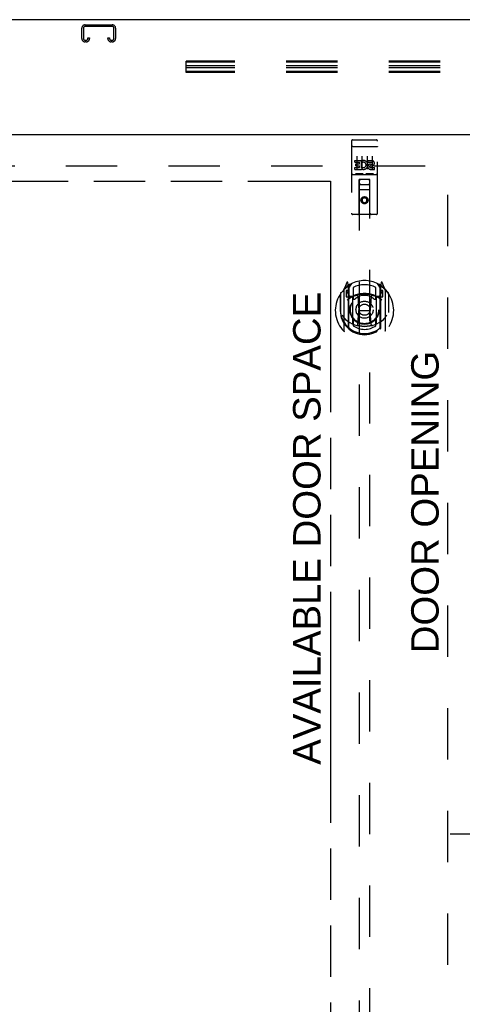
# Model space of a CAD drawing. Header units: inches. Extents: x 0 to 224, y 0 to 145.
# Tile 17 of 63: x 65 to 75, y 63 to 87. Entities that reach past the tile are written whole.
import ezdxf

# ---------------------------------------------------------------- set-up
doc = ezdxf.new("R2010")
doc.units = ezdxf.units.IN
doc.header["$LTSCALE"] = 12.302632
doc.header["$MEASUREMENT"] = 0
doc.linetypes.add('HIDDEN', pattern=[0.2, 0.1, -0.1])
doc.linetypes.add('PHANTOM', pattern=[0.8, 0.45, -0.05, 0.1, -0.05, 0.1, -0.05])
doc.layers.get('0').update_dxf_attribs({"linetype": 'CONTINUOUS'})
for name, color, linetype in [('02___PRT_ALL_AXES', 7, 'CONTINUOUS'), ('AVAILABLE_DOOR_SPACES', 7, 'CONTINUOUS'), ('DEFAULT_2', 8, 'HIDDEN'), ('DIMENSIONS', 7, 'CONTINUOUS')]:
    doc.layers.add(name, color=color, linetype=linetype)
doc.styles.get("Standard").update_dxf_attribs({"font": 'arial.ttf'})
doc.dimstyles.new('DIMSTYLE_1', dxfattribs={"dimtxt": 1.118421, "dimasz": 1.315789, "dimexe": 0.09, "dimexo": 0.07, "dimgap": 0.0425, "dimtad": 0, "dimtih": 1, "dimtoh": 1, "dimzin": 4, "dimdsep": 46, "dimtxsty": 'Standard', "dimblk": '_FILLED', "dimblk1": '_FILLED', "dimblk2": '_FILLED', "dimcen": 0.09, "dimazin": 1, "dimtfac": 1, "dimtdec": 3, "dimtofl": 0, "dimtmove": 0, "dimatfit": 3, "dimldrblk": '_FILLED', "dimfxl": 1, "dimtolj": 1, "dimtzin": 4, "dimarcsym": 0})

# ---------------------------------------------------------------- blocks, each defined once
blk = doc.blocks.new('_FILLED')
at = {"color": 0, "linetype": 'ByBlock'}
blk.add_solid([(0, 0), (-1, 0.2), (-1, -0.2)], dxfattribs=at)
blk = doc.blocks.new('*D10')
at = {"layer": 'DIMENSIONS', "color": 2, "linetype": 'Continuous'}
for p, q in [((77.831, 68.612), (77.831, 65.843)), ((81.456, 68.612), (81.456, 63.822)), ((77.831, 67.428), (75.2, 67.428)), ((81.456, 67.428), (83.6, 67.428))]:
    blk.add_line(p, q, dxfattribs=at)
at = {"layer": 'DIMENSIONS', "color": 2, "linetype": 'Continuous', "xscale": 1.3157894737, "yscale": 1.3157894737, "zscale": 1.3157894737}
blk.add_blockref('_FILLED', (77.831, 67.428), dxfattribs=at)
at = {"layer": 'DIMENSIONS', "color": 2, "linetype": 'Continuous', "xscale": 1.3157894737, "yscale": 1.3157894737, "zscale": 1.3157894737, "rotation": 180}
blk.add_blockref('_FILLED', (81.456, 67.428), dxfattribs=at)
at = {"layer": 'DIMENSIONS', "color": 2, "linetype": 'Continuous', "insert": (84.159, 67.987), "char_height": 1.1184, "width": 3.03928, "attachment_point": 1, "line_spacing_factor": 0.9}
blk.add_mtext('3.63', dxfattribs=at)

msp = doc.modelspace()

# ---------------------------------------------------------------- linework, layer by layer
at = {"color": 7, "linetype": 'Continuous'}
msp.add_line((144.081, 86.951), (44.706, 86.951), dxfattribs=at)
at = {"color": 3, "linetype": 'Continuous'}
msp.add_line((45.019, 84.201), (75.956, 84.201), dxfattribs=at)
at = {"layer": '02___PRT_ALL_AXES', "color": 8, "linetype": 'HIDDEN'}
for p, q in [((72.861, 84.068), (73.426, 84.068)), ((72.912, 83.533), (72.912, 83.575)), ((72.912, 83.575), (73.068, 83.575)), ((73.068, 83.398), (73.068, 83.575)), ((73.093, 83.527), (73.076, 83.566)), ((73.224, 83.533), (73.224, 83.575)), ((73.224, 83.575), (73.317, 83.575)), ((72.912, 83.533), (73.026, 83.533)), ((72.912, 83.362), (72.912, 83.405)), ((72.912, 83.405), (73.026, 83.405)), ((72.912, 83.362), (73.068, 83.362)), ((72.933, 83.448), (72.933, 83.491)), ((72.933, 83.491), (73.026, 83.491)), ((72.933, 83.448), (73.026, 83.448)), ((73.026, 83.491), (73.026, 83.533)), ((73.026, 83.405), (73.026, 83.448)), ((73.068, 83.398), (73.081, 83.416)), ((73.068, 83.362), (73.068, 83.374)), ((73.072, 83.373), (73.068, 83.374)), ((73.224, 83.533), (73.317, 83.533)), ((73.284, 83.448), (73.331, 83.448)), ((73.288, 83.489), (73.317, 83.489)), ((73.288, 83.405), (73.381, 83.405)), ((73.288, 83.362), (73.381, 83.362)), ((73.381, 83.362), (73.381, 83.405)), ((72.861, 83.24), (73.426, 83.24))]:
    msp.add_line(p, q, dxfattribs=at)
msp.add_circle((73.144, 82.623), 0.085, dxfattribs=at)
for centre, radius, start, end in [((73.118, 83.469), 0.107, 244.2636, 113.4027), ((73.317, 83.511), 0.0644, 282.2995, 90.0775), ((73.118, 83.469), 0.0639, 234.8895, 113.4026), ((73.288, 83.426), 0.0635, 90, 270), ((73.288, 83.427), 0.0219, 100.307, 270), ((73.317, 83.511), 0.0219, 269.9011, 90)]:
    msp.add_arc(centre, radius, start, end, dxfattribs=at)
at = {"layer": 'AVAILABLE_DOOR_SPACES', "color": 4, "linetype": 'PHANTOM'}
for p, q in [((60.503, 83.076), (72.331, 83.076)), ((72.331, 83.076), (72.331, 53.826))]:
    msp.add_line(p, q, dxfattribs=at)
at = {"layer": 'DEFAULT_2', "color": 8, "linetype": 'HIDDEN'}
for p, q in [((66.363, 86.499), (66.363, 86.746)), ((66.403, 86.746), (66.403, 86.499)), ((66.443, 86.826), (67.095, 86.826)), ((67.095, 86.786), (66.443, 86.786)), ((67.135, 86.499), (67.135, 86.746)), ((67.175, 86.746), (67.175, 86.499)), ((66.443, 86.459), (66.47, 86.459)), ((66.47, 86.419), (66.443, 86.419)), ((66.51, 86.499), (66.51, 86.513)), ((66.51, 86.513), (66.55, 86.513)), ((66.55, 86.513), (66.55, 86.499)), ((66.988, 86.499), (66.988, 86.513)), ((66.988, 86.513), (67.028, 86.513)), ((67.028, 86.513), (67.028, 86.499)), ((67.068, 86.459), (67.095, 86.459)), ((67.095, 86.419), (67.068, 86.419)), ((68.863, 85.687), (68.863, 85.959)), ((111.863, 85.959), (68.863, 85.959)), ((111.863, 85.934), (68.863, 85.934)), ((111.863, 85.848), (68.863, 85.848)), ((111.863, 85.798), (68.863, 85.798)), ((111.863, 85.712), (68.863, 85.712)), ((111.863, 85.687), (68.863, 85.687)), ((72.831, 84.038), (72.831, 82.313)), ((72.926, 84.068), (73.111, 84.068)), ((73.176, 84.068), (73.361, 84.068)), ((73.456, 82.313), (73.456, 84.038)), ((72.848, 83.909), (72.847, 83.909)), ((72.849, 83.909), (72.848, 83.909)), ((72.85, 83.91), (72.849, 83.909)), ((72.85, 83.91), (72.85, 83.91)), ((72.851, 83.91), (72.85, 83.91)), ((72.852, 83.91), (72.851, 83.91)), ((72.853, 83.91), (72.852, 83.91)), ((72.853, 83.91), (72.853, 83.91)), ((72.854, 83.91), (72.853, 83.91)), ((72.855, 83.91), (72.854, 83.91)), ((72.856, 83.91), (72.855, 83.91)), ((72.857, 83.91), (72.856, 83.91)), ((72.858, 83.91), (72.857, 83.91)), ((72.858, 83.91), (72.858, 83.91)), ((72.859, 83.91), (72.858, 83.91)), ((72.86, 83.91), (72.859, 83.91)), ((72.861, 83.91), (72.86, 83.91)), ((72.861, 83.91), (73.426, 83.91)), ((73.426, 83.91), (73.427, 83.91)), ((73.427, 83.91), (73.428, 83.91)), ((73.428, 83.91), (73.429, 83.91)), ((73.429, 83.91), (73.43, 83.91)), ((73.43, 83.91), (73.431, 83.91)), ((73.431, 83.91), (73.431, 83.91)), ((73.431, 83.91), (73.432, 83.91)), ((73.432, 83.91), (73.433, 83.91)), ((73.433, 83.91), (73.434, 83.91)), ((73.434, 83.91), (73.435, 83.91)), ((73.436, 83.91), (73.437, 83.91)), ((73.437, 83.91), (73.437, 83.91)), ((73.437, 83.91), (73.438, 83.91)), ((73.438, 83.91), (73.439, 83.909)), ((73.439, 83.909), (73.44, 83.909)), ((72.956, 83.677), (72.956, 83.371)), ((73.081, 83.677), (73.081, 83.371)), ((73.206, 83.677), (73.206, 83.371)), ((73.331, 83.677), (73.331, 83.371)), ((46.3, 83.451), (75.269, 83.451)), ((75.144, 22.466), (75.144, 83.436)), ((72.861, 83.24), (73.426, 83.24)), ((73.105, 83.256), (72.933, 83.256)), ((73.014, 82.313), (73.017, 83.123)), ((73.019, 83.123), (73.017, 83.123)), ((73.019, 83.123), (73.019, 55.121)), ((73.269, 83.123), (73.019, 83.123)), ((73.355, 83.256), (73.183, 83.256)), ((73.269, 55.121), (73.269, 83.123)), ((73.27, 83.123), (73.269, 83.123)), ((73.274, 82.313), (73.27, 83.123)), ((73.271, 82.873), (73.016, 82.873)), ((73.059, 82.998), (73.229, 82.998)), ((73.144, 82.695), (73.081, 82.659)), ((73.081, 82.659), (73.081, 82.587)), ((73.081, 82.659), (73.091, 82.653)), ((73.144, 82.683), (73.091, 82.653)), ((73.091, 82.653), (73.091, 82.593)), ((73.144, 82.695), (73.144, 82.683)), ((73.206, 82.659), (73.144, 82.695)), ((73.196, 82.653), (73.144, 82.683)), ((73.206, 82.659), (73.196, 82.653)), ((73.196, 82.593), (73.196, 82.653)), ((73.206, 82.587), (73.206, 82.659)), ((73.081, 82.587), (73.091, 82.593)), ((73.081, 82.587), (73.144, 82.551)), ((73.091, 82.593), (73.144, 82.562)), ((73.144, 82.562), (73.196, 82.593)), ((73.144, 82.551), (73.206, 82.587)), ((73.144, 82.551), (73.144, 82.562)), ((73.206, 82.587), (73.196, 82.593)), ((73.426, 82.283), (72.861, 82.283)), ((72.718, 80.649), (72.648, 80.473)), ((72.741, 80.569), (72.74, 80.569)), ((72.74, 80.569), (72.74, 80.569)), ((72.761, 80.565), (72.747, 80.646)), ((72.761, 79.549), (72.761, 80.565)), ((72.769, 80.518), (72.839, 80.627)), ((72.769, 79.574), (72.769, 80.577)), ((72.771, 80.552), (72.771, 80.345)), ((72.869, 80.53), (72.869, 80.278)), ((73.419, 80.278), (73.419, 80.53)), ((73.449, 80.627), (73.519, 80.518)), ((73.516, 80.345), (73.516, 80.552)), ((73.519, 79.574), (73.519, 80.577)), ((73.541, 80.646), (73.526, 80.565)), ((73.526, 80.565), (73.526, 79.549)), ((73.548, 80.569), (73.543, 80.572)), ((73.639, 80.473), (73.569, 80.649)), ((72.561, 80.367), (72.561, 79.979)), ((72.569, 80.39), (72.569, 79.932)), ((72.644, 80.463), (72.644, 79.495)), ((72.701, 80.458), (72.701, 80.308)), ((72.769, 80.458), (72.701, 80.458)), ((72.701, 80.308), (72.761, 80.308)), ((72.71, 80.451), (72.739, 80.405)), ((72.861, 80.307), (72.789, 80.307)), ((72.791, 80.325), (72.857, 80.325)), ((72.861, 79.666), (72.861, 80.297)), ((72.981, 80.323), (73.011, 79.979)), ((73.307, 80.323), (73.276, 79.979)), ((73.499, 80.307), (73.426, 80.307)), ((73.426, 80.297), (73.426, 79.666)), ((73.431, 80.325), (73.496, 80.325)), ((73.586, 80.458), (73.519, 80.458)), ((73.526, 80.308), (73.586, 80.308)), ((73.549, 80.405), (73.578, 80.451)), ((73.586, 80.308), (73.586, 80.458)), ((73.644, 79.495), (73.644, 80.463)), ((73.719, 80.39), (73.719, 79.932)), ((73.726, 79.979), (73.726, 80.367)), ((72.561, 79.979), (72.576, 79.979)), ((72.981, 79.64), (73.011, 79.979)), ((73.011, 79.979), (73.276, 79.979)), ((73.307, 79.64), (73.276, 79.979)), ((73.726, 79.979), (73.711, 79.979)), ((72.869, 79.717), (72.869, 79.614)), ((73.419, 79.614), (73.419, 79.717))]:
    msp.add_line(p, q, dxfattribs=at)
for points in [[(72.847, 83.909), (72.847, 83.909), (72.847, 83.909), (72.846, 83.909), (72.846, 83.909), (72.845, 83.909), (72.845, 83.909), (72.845, 83.909), (72.844, 83.909), (72.844, 83.909), (72.844, 83.909), (72.843, 83.909), (72.843, 83.909), (72.843, 83.909), (72.842, 83.908), (72.842, 83.908), (72.842, 83.908), (72.841, 83.908), (72.841, 83.908), (72.841, 83.908), (72.84, 83.908), (72.84, 83.908), (72.84, 83.908), (72.84, 83.908), (72.839, 83.908), (72.839, 83.908), (72.839, 83.908), (72.838, 83.908), (72.838, 83.907), (72.838, 83.907), (72.838, 83.907), (72.837, 83.907), (72.837, 83.907), (72.837, 83.907), (72.837, 83.907), (72.836, 83.907), (72.836, 83.907), (72.836, 83.907), (72.836, 83.907), (72.836, 83.906), (72.835, 83.906), (72.835, 83.906), (72.835, 83.906), (72.835, 83.906), (72.835, 83.906), (72.834, 83.906), (72.834, 83.906), (72.834, 83.906), (72.834, 83.906), (72.834, 83.906), (72.834, 83.905), (72.833, 83.905), (72.833, 83.905), (72.833, 83.905), (72.833, 83.905), (72.833, 83.905), (72.833, 83.905), (72.833, 83.905), (72.832, 83.905), (72.832, 83.905), (72.832, 83.904), (72.832, 83.904), (72.832, 83.904), (72.832, 83.904), (72.832, 83.904), (72.832, 83.904), (72.832, 83.904), (72.832, 83.904), (72.832, 83.904), (72.832, 83.904), (72.832, 83.903), (72.831, 83.903), (72.831, 83.903), (72.831, 83.903), (72.831, 83.903), (72.831, 83.903), (72.831, 83.903), (72.831, 83.903)], [(73.435, 83.91), (73.435, 83.91), (73.436, 83.91)], [(73.44, 83.909), (73.441, 83.909), (73.441, 83.909), (73.441, 83.909), (73.442, 83.909), (73.442, 83.909), (73.442, 83.909), (73.443, 83.909), (73.443, 83.909), (73.443, 83.909), (73.444, 83.909), (73.444, 83.909), (73.444, 83.909), (73.445, 83.909), (73.445, 83.909), (73.445, 83.908), (73.446, 83.908), (73.446, 83.908), (73.446, 83.908), (73.447, 83.908), (73.447, 83.908), (73.447, 83.908), (73.448, 83.908), (73.448, 83.908), (73.448, 83.908), (73.448, 83.908), (73.449, 83.908), (73.449, 83.908), (73.449, 83.908), (73.45, 83.907), (73.45, 83.907), (73.45, 83.907), (73.45, 83.907), (73.451, 83.907), (73.451, 83.907), (73.451, 83.907), (73.451, 83.907), (73.452, 83.907), (73.452, 83.907), (73.452, 83.907), (73.452, 83.906), (73.452, 83.906), (73.453, 83.906), (73.453, 83.906), (73.453, 83.906), (73.453, 83.906), (73.453, 83.906), (73.454, 83.906), (73.454, 83.906), (73.454, 83.906), (73.454, 83.906), (73.454, 83.905), (73.454, 83.905), (73.455, 83.905), (73.455, 83.905), (73.455, 83.905), (73.455, 83.905), (73.455, 83.905), (73.455, 83.905), (73.455, 83.905), (73.455, 83.905), (73.456, 83.904), (73.456, 83.904), (73.456, 83.904), (73.456, 83.904), (73.456, 83.904), (73.456, 83.904), (73.456, 83.904), (73.456, 83.904), (73.456, 83.904), (73.456, 83.904), (73.456, 83.903), (73.456, 83.903), (73.456, 83.903), (73.456, 83.903), (73.456, 83.903), (73.456, 83.903), (73.456, 83.903), (73.456, 83.903)], [(72.933, 83.256), (72.933, 83.256), (72.933, 83.256), (72.932, 83.256), (72.932, 83.256), (72.932, 83.256), (72.932, 83.256), (72.932, 83.256), (72.931, 83.256), (72.931, 83.256), (72.931, 83.256), (72.931, 83.256), (72.931, 83.256), (72.93, 83.256), (72.93, 83.256), (72.93, 83.256), (72.93, 83.256), (72.93, 83.256), (72.93, 83.256), (72.929, 83.256), (72.929, 83.256), (72.929, 83.256), (72.929, 83.256), (72.929, 83.257), (72.929, 83.257), (72.929, 83.257), (72.929, 83.257), (72.928, 83.257), (72.928, 83.257), (72.928, 83.257), (72.928, 83.257), (72.928, 83.257), (72.928, 83.257), (72.928, 83.257), (72.928, 83.257), (72.927, 83.257), (72.927, 83.257), (72.927, 83.257), (72.927, 83.257), (72.927, 83.257), (72.927, 83.257), (72.927, 83.257), (72.927, 83.257), (72.927, 83.257), (72.927, 83.257), (72.926, 83.257), (72.926, 83.257)], [(73.111, 83.257), (73.111, 83.257), (73.111, 83.257), (73.111, 83.257), (73.111, 83.257), (73.111, 83.257), (73.111, 83.257), (73.111, 83.257), (73.111, 83.257), (73.111, 83.257), (73.11, 83.257), (73.11, 83.257), (73.11, 83.257), (73.11, 83.257), (73.11, 83.257), (73.11, 83.257), (73.11, 83.257), (73.11, 83.257), (73.109, 83.257), (73.109, 83.257), (73.109, 83.257), (73.109, 83.257), (73.109, 83.257), (73.109, 83.257), (73.109, 83.256), (73.109, 83.256), (73.108, 83.256), (73.108, 83.256), (73.108, 83.256), (73.108, 83.256), (73.108, 83.256), (73.108, 83.256), (73.107, 83.256), (73.107, 83.256), (73.107, 83.256), (73.107, 83.256), (73.107, 83.256), (73.107, 83.256), (73.106, 83.256), (73.106, 83.256), (73.106, 83.256), (73.106, 83.256), (73.106, 83.256), (73.105, 83.256), (73.105, 83.256), (73.105, 83.256)], [(73.183, 83.256), (73.183, 83.256), (73.183, 83.256), (73.182, 83.256), (73.182, 83.256), (73.182, 83.256), (73.182, 83.256), (73.182, 83.256), (73.181, 83.256), (73.181, 83.256), (73.181, 83.256), (73.181, 83.256), (73.181, 83.256), (73.18, 83.256), (73.18, 83.256), (73.18, 83.256), (73.18, 83.256), (73.18, 83.256), (73.18, 83.256), (73.18, 83.256), (73.179, 83.256), (73.179, 83.256), (73.179, 83.256), (73.179, 83.257), (73.179, 83.257), (73.179, 83.257), (73.179, 83.257), (73.178, 83.257), (73.178, 83.257), (73.178, 83.257), (73.178, 83.257), (73.178, 83.257), (73.178, 83.257), (73.178, 83.257), (73.178, 83.257), (73.177, 83.257), (73.177, 83.257), (73.177, 83.257), (73.177, 83.257), (73.177, 83.257), (73.177, 83.257), (73.177, 83.257), (73.177, 83.257), (73.177, 83.257), (73.177, 83.257), (73.176, 83.257), (73.176, 83.257)], [(73.361, 83.257), (73.361, 83.257), (73.361, 83.257), (73.361, 83.257), (73.361, 83.257), (73.361, 83.257), (73.361, 83.257), (73.361, 83.257), (73.361, 83.257), (73.361, 83.257), (73.36, 83.257), (73.36, 83.257), (73.36, 83.257), (73.36, 83.257), (73.36, 83.257), (73.36, 83.257), (73.36, 83.257), (73.36, 83.257), (73.36, 83.257), (73.359, 83.257), (73.359, 83.257), (73.359, 83.257), (73.359, 83.257), (73.359, 83.257), (73.359, 83.256), (73.359, 83.256), (73.358, 83.256), (73.358, 83.256), (73.358, 83.256), (73.358, 83.256), (73.358, 83.256), (73.358, 83.256), (73.357, 83.256), (73.357, 83.256), (73.357, 83.256), (73.357, 83.256), (73.357, 83.256), (73.357, 83.256), (73.356, 83.256), (73.356, 83.256), (73.356, 83.256), (73.356, 83.256), (73.356, 83.256), (73.355, 83.256), (73.355, 83.256), (73.355, 83.256)], [(72.611, 79.866), (72.614, 79.861), (72.618, 79.855), (72.62, 79.851), (72.623, 79.846), (72.626, 79.842), (72.629, 79.837), (72.632, 79.833), (72.634, 79.829), (72.637, 79.826), (72.639, 79.822), (72.642, 79.819), (72.644, 79.815), (72.646, 79.812), (72.649, 79.809), (72.651, 79.806), (72.653, 79.803), (72.655, 79.8), (72.657, 79.798), (72.66, 79.795), (72.662, 79.793), (72.664, 79.79), (72.666, 79.788), (72.668, 79.786), (72.669, 79.784), (72.671, 79.782), (72.673, 79.78), (72.675, 79.778), (72.677, 79.776), (72.678, 79.774), (72.68, 79.773), (72.682, 79.771), (72.683, 79.77), (72.685, 79.768), (72.687, 79.767), (72.688, 79.765), (72.69, 79.764)], [(73.598, 79.764), (73.6, 79.765), (73.601, 79.767), (73.603, 79.768), (73.604, 79.77), (73.606, 79.771), (73.608, 79.773), (73.609, 79.774), (73.611, 79.776), (73.613, 79.778), (73.615, 79.78), (73.616, 79.782), (73.618, 79.784), (73.62, 79.786), (73.622, 79.788), (73.624, 79.79), (73.626, 79.793), (73.628, 79.795), (73.63, 79.798), (73.632, 79.8), (73.635, 79.803), (73.637, 79.806), (73.639, 79.809), (73.641, 79.812), (73.644, 79.815), (73.646, 79.819), (73.649, 79.822), (73.651, 79.826), (73.654, 79.829), (73.656, 79.833), (73.659, 79.837), (73.662, 79.842), (73.664, 79.846), (73.667, 79.851), (73.67, 79.855), (73.673, 79.86), (73.676, 79.866)], [(73.332, 79.622), (73.326, 79.621), (73.321, 79.619), (73.316, 79.618), (73.31, 79.617), (73.305, 79.615), (73.299, 79.614), (73.294, 79.613), (73.288, 79.612), (73.283, 79.611), (73.277, 79.61), (73.272, 79.608), (73.266, 79.607), (73.261, 79.607), (73.255, 79.606), (73.25, 79.605), (73.244, 79.604), (73.239, 79.603), (73.233, 79.602), (73.228, 79.602), (73.222, 79.601), (73.217, 79.6), (73.211, 79.6), (73.205, 79.599), (73.2, 79.599), (73.194, 79.598), (73.189, 79.598), (73.183, 79.598), (73.177, 79.597), (73.172, 79.597), (73.166, 79.597), (73.161, 79.597), (73.155, 79.597), (73.149, 79.597), (73.144, 79.597), (73.138, 79.597), (73.133, 79.597), (73.127, 79.597), (73.121, 79.597), (73.116, 79.597), (73.11, 79.597), (73.105, 79.598), (73.099, 79.598), (73.094, 79.598), (73.088, 79.599), (73.082, 79.599), (73.077, 79.6), (73.071, 79.6), (73.066, 79.601), (73.06, 79.602), (73.055, 79.602), (73.049, 79.603), (73.043, 79.604), (73.038, 79.605), (73.032, 79.606), (73.027, 79.607), (73.021, 79.607), (73.016, 79.608), (73.01, 79.61), (73.005, 79.611), (72.999, 79.612), (72.994, 79.613), (72.988, 79.614), (72.983, 79.615), (72.978, 79.617), (72.972, 79.618), (72.967, 79.619), (72.961, 79.621), (72.956, 79.622)]]:
    msp.add_lwpolyline(points, dxfattribs=at)
for centre, radius in [((73.144, 82.623), 0.0845), ((73.144, 79.997), 0.35), ((73.144, 79.997), 0.335), ((73.144, 79.997), 0.205), ((73.144, 79.997), 0.133)]:
    msp.add_circle(centre, radius, dxfattribs=at)
for centre, radius, start, end in [((66.443, 86.746), 0.08, 90, 180), ((66.443, 86.746), 0.04, 90, 180), ((67.095, 86.746), 0.08, 0, 90), ((67.095, 86.746), 0.04, 0, 90), ((66.443, 86.499), 0.08, 180, 270), ((66.443, 86.499), 0.04, 180, 270), ((66.47, 86.499), 0.08, 270, 360), ((66.47, 86.499), 0.04, 270, 360), ((67.068, 86.499), 0.08, 180, 270), ((67.068, 86.499), 0.04, 180, 270), ((67.095, 86.499), 0.08, 270, 360), ((67.095, 86.499), 0.04, 270, 360), ((72.861, 84.038), 0.03, 90, 180), ((73.426, 84.038), 0.03, 0, 90), ((72.861, 83.21), 0.03, 90, 180), ((73.059, 83.083), 0.04, 90, 180), ((73.229, 83.083), 0.04, 0, 90), ((73.426, 83.21), 0.03, 0, 90), ((73.059, 83.038), 0.04, 180, 270), ((73.229, 83.038), 0.04, 270, 360), ((72.861, 82.313), 0.03, 180, 270), ((72.984, 82.313), 0.03, 270, 360), ((73.304, 82.313), 0.03, 180, 270), ((73.426, 82.313), 0.03, 270, 360), ((73.144, 79.979), 0.7, 125.5126, 54.4874), ((73.144, 79.997), 0.7, 35.2961, 144.7039), ((72.732, 80.643), 0.015, 10, 158.1959), ((72.749, 80.533), 0.02, 0, 125.5126), ((72.751, 80.552), 0.02, 0, 125.2543), ((72.789, 80.577), 0.02, 121.4688, 179.9992), ((73.144, 79.997), 0.6, 62.7204, 117.2796), ((73.499, 80.577), 0.02, 0, 58.5295), ((73.536, 80.552), 0.02, 54.7457, 180), ((73.539, 80.533), 0.02, 54.4874, 180), ((73.555, 80.643), 0.015, 21.8041, 170), ((72.589, 80.39), 0.02, 144.7039, 180), ((72.659, 80.463), 0.015, 135.0748, 180), ((72.714, 80.453), 0.005, 90, 212.6792), ((73.144, 79.667), 0.7, 53.2319, 126.7681), ((72.581, 80.303), 0.188, 0, 32.6792), ((72.789, 80.327), 0.02, 180, 270), ((72.791, 80.345), 0.02, 180, 270), ((72.857, 80.345), 0.02, 270, 293.464), ((72.876, 80.297), 0.015, 112.9863, 180), ((73.144, 79.685), 0.7, 66.536, 113.464), ((72.899, 80.278), 0.03, 180, 311.1261), ((73.144, 79.997), 0.343, 48.8739, 131.1261), ((72.961, 80.322), 0.02, 5.0796, 105.6131), ((73.327, 80.322), 0.02, 74.3869, 174.9204), ((73.389, 80.278), 0.03, 228.8739, 360), ((73.411, 80.297), 0.015, 0, 67.0137), ((73.431, 80.345), 0.02, 246.536, 270), ((73.496, 80.345), 0.02, 270, 360), ((73.499, 80.327), 0.02, 270, 360), ((73.707, 80.303), 0.188, 147.3208, 180), ((73.574, 80.453), 0.005, 327.3208, 90), ((73.629, 80.463), 0.015, 0, 44.9252), ((73.699, 80.39), 0.02, 0, 35.2961), ((73.144, 79.982), 0.583, 180.2464, 359.7536), ((72.589, 79.932), 0.02, 180, 187.6622), ((73.144, 80.007), 0.58, 187.6622, 352.3378), ((73.699, 79.932), 0.02, 352.3378, 360), ((73.144, 80.297), 0.7, 229.529, 310.471), ((72.789, 79.574), 0.02, 180, 230.6594), ((72.876, 79.666), 0.015, 180, 247.0137), ((72.899, 79.717), 0.03, 48.8739, 180), ((73.144, 80.007), 0.48, 235.0461, 304.9539), ((73.144, 79.997), 0.343, 228.8739, 311.1261), ((72.961, 79.642), 0.02, 254.4248, 354.9204), ((73.326, 79.642), 0.02, 185.0796, 285.5752), ((73.389, 79.717), 0.03, 0, 131.1261), ((73.411, 79.666), 0.015, 292.9863, 360), ((73.499, 79.574), 0.02, 309.3378, 359.9984), ((72.659, 79.495), 0.015, 180, 224.9252), ((72.776, 79.549), 0.015, 180, 229.6413), ((73.511, 79.549), 0.015, 310.3587, 360), ((73.629, 79.495), 0.015, 315.0748, 360)]:
    msp.add_arc(centre, radius, start, end, dxfattribs=at)

# ---------------------------------------------------------------- texts
at = {"layer": 'DIMENSIONS', "color": 2, "linetype": 'Continuous', "char_height": 0.65789, "attachment_point": 2, "rotation": 90, "line_spacing_factor": 0.9}
for s, insert, width in [('AVAILABLE DOOR SPACE', (71.431, 74.757), 11.31628), ('DOOR OPENING', (74.264, 75.387), 7.23929)]:
    msp.add_mtext(s, dxfattribs=dict(at, insert=insert, width=width))

# ---------------------------------------------------------------- dimensions: what is measured, and where the dimension line sits
at = {"layer": 'DIMENSIONS', "color": 2, "linetype": 'Continuous'}
dim = msp.add_linear_dim(base=(81.456377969, 67.428143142), p1=(77.831377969, 65.773284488), p2=(81.456377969, 63.752284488), dimstyle='DIMSTYLE_1', dxfattribs=at)
dim.commit()
dim.dimension.update_dxf_attribs({"geometry": '*D10', "text_midpoint": (85.677435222, 67.421906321), "dimtype": 160})

doc.saveas('drawing.dxf')
